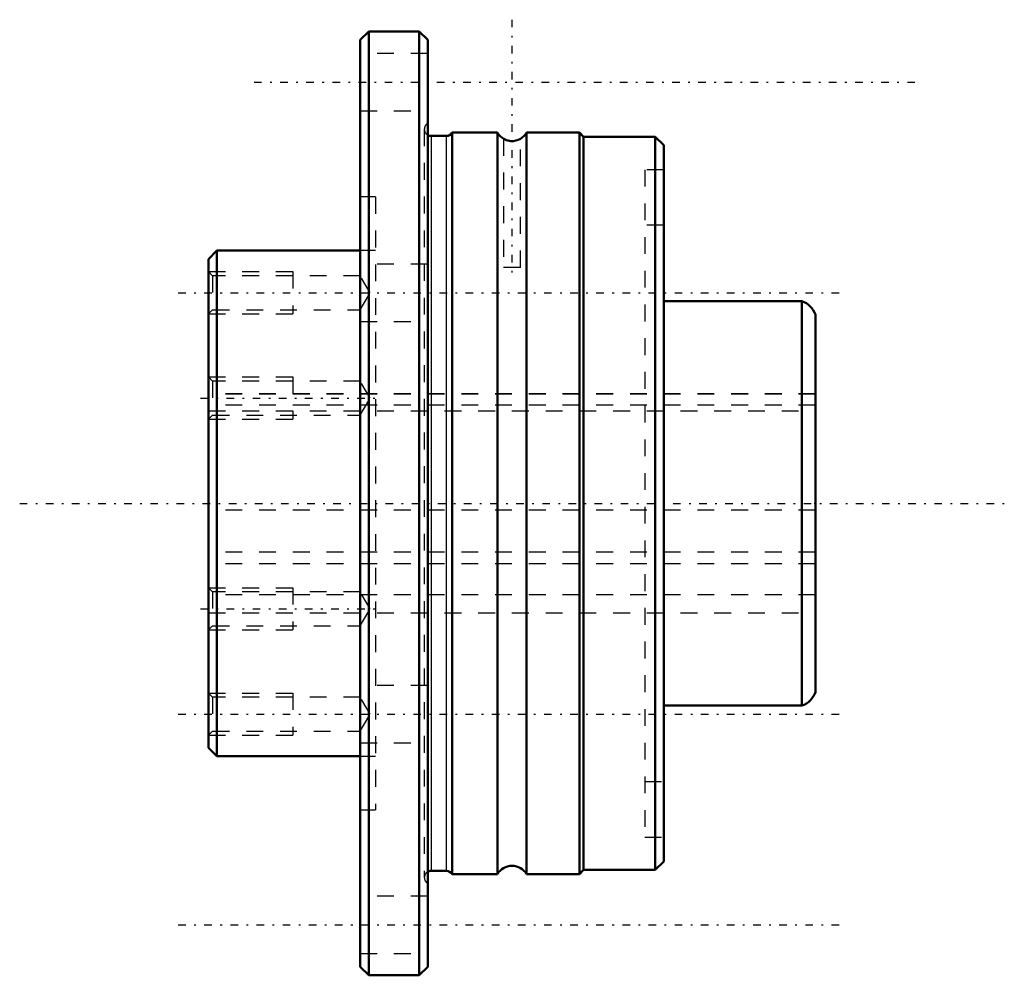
# Model space of a CAD drawing. Header units: millimetres. Extents: x -11.2 to 47.2, y -28 to 28.7.
import ezdxf

# ---------------------------------------------------------------- set-up
doc = ezdxf.new("R2010")
doc.units = ezdxf.units.MM
doc.linetypes.add('Center', pattern=[1.5, 0.45, -0.5, 0.05, -0.5])
doc.linetypes.add('Dashed', pattern=[2, 1, -1])
for name, color, linetype, lineweight in [('2d ConnectionPoints', 7, 'Continuous', 50), ('AM_0', 7, 'Continuous', 50), ('AM_4', 3, 'Continuous', 25), ('AM_5', 3, 'Continuous', 25), ('AM_7', 7, 'Center', 25), ('AM_9', 6, 'Dashed', 25)]:
    doc.layers.add(name, color=color, linetype=linetype, lineweight=lineweight)

# ---------------------------------------------------------------- blocks, each defined once
blk = doc.blocks.new('1_LTR_13A_LTRA_ACyl_1_0_in_LTR13A_36L_0_0__0')
at = {"layer": 'AM_0'}
for p, q in [((9.5, 28), (9, 27.5)), ((9, 27.5), (9, -27.5)), ((12.5, 28), (9.5, 28)), ((9.5, 28), (9.5, -28)), ((13, 27.5), (12.5, 28)), ((12.5, 28), (12.5, -28)), ((13, 27.5), (13, -27.5)), ((14.1, 21.8), (13.2, 21.8)), ((17.134, 22), (14.446, 22)), ((14.446, 22), (14.446, -22)), ((17.134, 22), (17.134, -22)), ((18.498, 21.633), (18.5, 21.634)), ((22, 22), (18.866, 22)), ((18.866, 22), (18.866, -22)), ((22.25, 21.75), (22, 22)), ((22, 22), (22, -22)), ((26.5, 21.75), (22.25, 21.75)), ((22.25, 21.75), (22.25, -21.75)), ((27, 21.25), (26.5, 21.75)), ((26.5, 21.75), (26.5, -21.75)), ((17.647, 21.561), (17.752, 21.527)), ((27, 21.25), (27, -21.25)), ((0.5, 15), (0, 14.5)), ((9, 15), (0.5, 15)), ((0.5, 15), (0.5, -15)), ((0, 14.5), (0, -14.5)), ((35.2, 12), (27, 12)), ((35.2, 12), (35.2, -12)), ((36, 11.2), (36, -11.2)), ((27, -12), (35.2, -12)), ((0, -14.5), (0.5, -15)), ((0.5, -15), (9, -15)), ((26.5, -21.75), (27, -21.25)), ((13.2, -21.8), (14.1, -21.8)), ((14.446, -22), (17.134, -22)), ((18.866, -22), (22, -22)), ((22, -22), (22.25, -21.75)), ((22.25, -21.75), (26.5, -21.75)), ((9, -27.5), (9.5, -28)), ((9.5, -28), (12.5, -28)), ((12.5, -28), (13, -27.5))]:
    blk.add_line(p, q, dxfattribs=at)
for points in [[(17.5, 21.634), (17.507, 21.63), (17.55, 21.606), (17.635, 21.566), (17.647, 21.561)], [(17.752, 21.527), (17.772, 21.522), (17.939, 21.496), (18.096, 21.499), (18.235, 21.524), (18.358, 21.564), (18.455, 21.608), (18.498, 21.633)]]:
    blk.add_lwpolyline(points, dxfattribs=at)
for centre, radius, start, end in [((13.2, 22.2), 0.4, 240, 270), ((14.1, 22.2), 0.4, 270, 330), ((18, 22.5), 1, 210, 240.44439), ((18, 22.5), 1, 299.71656, 330), ((34.772, 10.772), 1.3, 19.20563, 70.79437), ((34.772, -10.772), 1.3, 289.20563, 340.79437), ((18, -22.5), 1, 30, 150), ((13.2, -22.2), 0.4, 90, 120), ((14.1, -22.2), 0.4, 30, 90)]:
    blk.add_arc(centre, radius, start, end, dxfattribs=at)
at = {"layer": 'AM_4'}
for p, q in [((13.2, 21.8), (13.2, -21.8)), ((14.1, 21.8), (14.1, -21.8))]:
    blk.add_line(p, q, dxfattribs=at)
at = {"layer": 'AM_5', "linetype": 'Dashed'}
for p, q in [((0, 13.75), (5, 13.75)), ((5, 13.75), (5, 11.25)), ((0, 11.25), (5, 11.25)), ((0, 7.5), (5, 7.5)), ((5, 7.5), (5, 5)), ((0, 5), (5, 5)), ((0, -5), (5, -5)), ((5, -5), (5, -7.5)), ((0, -7.5), (5, -7.5)), ((0, -11.25), (5, -11.25)), ((5, -11.25), (5, -13.75)), ((0, -13.75), (5, -13.75))]:
    blk.add_line(p, q, dxfattribs=at)
at = {"layer": 'AM_7'}
for p, q in [((18, 28.7), (18, 13.3)), ((2.7, 25), (42.3, 25)), ((-1.8, 12.5), (37.8, 12.5)), ((-0.479, 6.25), (10.06, 6.25)), ((-11.2, 0), (47.2, 0)), ((-0.479, -6.25), (10.06, -6.25)), ((-1.8, -12.5), (37.8, -12.5)), ((-1.8, -25), (37.8, -25))]:
    blk.add_line(p, q, dxfattribs=at)
at = {"layer": 'AM_9'}
for p, q in [((13, 26.7), (9, 26.7)), ((9, 23.3), (13, 23.3)), ((12.8, 22.2), (12.8, -22.2)), ((17.5, 21.63), (17.5, 14)), ((18.5, 14), (18.5, 21.631)), ((17.668, 21.553), (17.647, 21.562)), ((27, 19.8), (25.875, 19.8)), ((25.875, 19.8), (25.875, -19.8)), ((9.9, 18.182), (9, 18.182)), ((9.9, 18.182), (9.9, -18.182)), ((27, 16.5), (25.875, 16.5)), ((9.9, 15), (9, 15)), ((13, 14.2), (9, 14.2)), ((0.244, 13.507), (0, 13.75)), ((9, 13.507), (0.244, 13.507)), ((0.244, 13.507), (0.244, 11.493)), ((9.581, 12.5), (9, 13.507)), ((18.5, 14), (17.5, 14)), ((9, 11.493), (9.581, 12.5)), ((0, 11.25), (0.244, 11.493)), ((0.244, 11.493), (9, 11.493)), ((9, 10.8), (13, 10.8)), ((0.244, 7.257), (0, 7.5)), ((9, 7.257), (0.244, 7.257)), ((0.244, 7.257), (0.244, 5.244)), ((9.581, 6.25), (9, 7.257)), ((36, 6.5), (0, 6.5)), ((9, 5.244), (9.581, 6.25)), ((0, 5), (0.244, 5.244)), ((0.244, 5.244), (9, 5.244)), ((0.244, -5.244), (0, -5)), ((9, -5.244), (0.244, -5.244)), ((0.244, -5.244), (0.244, -7.256)), ((9.581, -6.25), (9, -5.244)), ((9, -7.256), (9.581, -6.25)), ((0, -6.5), (36, -6.5)), ((0, -7.5), (0.244, -7.256)), ((0.244, -7.256), (9, -7.256)), ((13, -10.8), (9, -10.8)), ((0.244, -11.493), (0, -11.25)), ((9, -11.493), (0.244, -11.493)), ((0.244, -11.493), (0.244, -13.507)), ((9.581, -12.5), (9, -11.493)), ((9, -13.507), (9.581, -12.5)), ((0, -13.75), (0.244, -13.507)), ((0.244, -13.507), (9, -13.507)), ((9, -14.2), (13, -14.2)), ((9, -15), (9.9, -15)), ((25.875, -16.5), (27, -16.5)), ((9, -18.182), (9.9, -18.182)), ((25.875, -19.8), (27, -19.8)), ((13, -23.3), (9, -23.3)), ((9, -26.7), (13, -26.7))]:
    blk.add_line(p, q, dxfattribs=at)
blk.add_lwpolyline([(17.752, 21.527), (17.734, 21.532), (17.668, 21.553)], dxfattribs=at)
for centre in [(13.2, 22.2), (13.2, -22.2)]:
    blk.add_arc(centre, 0.4, 120, 240, dxfattribs=at)
blk = doc.blocks.new('2_LTR_13A_LTRA_ACyl_2_0_in_LTR13A_36L_0_0__0')
at = {"layer": 'AM_0'}
for p, q in [((9.5, 28), (9, 27.5)), ((9, 27.5), (9, -27.5)), ((12.5, 28), (9.5, 28)), ((9.5, 28), (9.5, -28)), ((13, 27.5), (12.5, 28)), ((12.5, 28), (12.5, -28)), ((13, 27.5), (13, -27.5)), ((14.1, 21.8), (13.2, 21.8)), ((17.134, 22), (14.446, 22)), ((14.446, 22), (14.446, -22)), ((17.134, 22), (17.134, -22)), ((22, 22), (18.866, 22)), ((18.866, 22), (18.866, -22)), ((22.25, 21.75), (22, 22)), ((22, 22), (22, -22)), ((26.5, 21.75), (22.25, 21.75)), ((22.25, 21.75), (22.25, -21.75)), ((27, 21.25), (26.5, 21.75)), ((26.5, 21.75), (26.5, -21.75)), ((17.647, 21.561), (17.752, 21.527)), ((27, 21.25), (27, -21.25)), ((0.5, 15), (0, 14.5)), ((9, 15), (0.5, 15)), ((0.5, 15), (0.5, -15)), ((0, 14.5), (0, -14.5)), ((35.2, 12), (27, 12)), ((35.2, 12), (35.2, -12)), ((36, 11.2), (36, -11.2)), ((27, -12), (35.2, -12)), ((0, -14.5), (0.5, -15)), ((0.5, -15), (9, -15)), ((26.5, -21.75), (27, -21.25)), ((13.2, -21.8), (14.1, -21.8)), ((14.446, -22), (17.134, -22)), ((18.866, -22), (22, -22)), ((22, -22), (22.25, -21.75)), ((22.25, -21.75), (26.5, -21.75)), ((9, -27.5), (9.5, -28)), ((9.5, -28), (12.5, -28)), ((12.5, -28), (13, -27.5))]:
    blk.add_line(p, q, dxfattribs=at)
for points in [[(17.5, 21.634), (17.507, 21.63), (17.55, 21.606), (17.635, 21.566), (17.647, 21.561)], [(17.752, 21.527), (17.772, 21.522), (17.939, 21.496), (18.096, 21.499), (18.235, 21.524), (18.358, 21.564), (18.455, 21.608), (18.499, 21.633), (18.5, 21.634)]]:
    blk.add_lwpolyline(points, dxfattribs=at)
for centre, radius, start, end in [((13.2, 22.2), 0.4, 240, 270), ((14.1, 22.2), 0.4, 270, 330), ((18, 22.5), 1, 210, 240.44439), ((18, 22.5), 1, 299.71656, 330), ((34.772, 10.772), 1.3, 19.20563, 70.79437), ((34.772, -10.772), 1.3, 289.20563, 340.79437), ((18, -22.5), 1, 30, 150), ((13.2, -22.2), 0.4, 90, 120), ((14.1, -22.2), 0.4, 30, 90)]:
    blk.add_arc(centre, radius, start, end, dxfattribs=at)
at = {"layer": 'AM_4'}
for p, q in [((13.2, 21.8), (13.2, -21.8)), ((14.1, 21.8), (14.1, -21.8))]:
    blk.add_line(p, q, dxfattribs=at)
at = {"layer": 'AM_5', "linetype": 'Dashed'}
for p, q in [((0, 13.75), (5, 13.75)), ((5, 13.75), (5, 11.25)), ((0, 11.25), (5, 11.25)), ((0, 7.5), (5, 7.5)), ((5, 7.5), (5, 5)), ((0, 5), (5, 5)), ((0, -5), (5, -5)), ((5, -5), (5, -7.5)), ((0, -7.5), (5, -7.5)), ((0, -11.25), (5, -11.25)), ((5, -11.25), (5, -13.75)), ((0, -13.75), (5, -13.75))]:
    blk.add_line(p, q, dxfattribs=at)
at = {"layer": 'AM_9'}
for p, q in [((13, 26.7), (9, 26.7)), ((9, 23.3), (13, 23.3)), ((12.8, 22.2), (12.8, -22.2)), ((17.5, 21.63), (17.5, 14)), ((18.5, 14), (18.5, 21.631)), ((17.668, 21.553), (17.647, 21.562)), ((27, 19.8), (25.875, 19.8)), ((25.875, 19.8), (25.875, -19.8)), ((9.9, 18.182), (9, 18.182)), ((9.9, 18.182), (9.9, -18.182)), ((27, 16.5), (25.875, 16.5)), ((9.9, 15), (9, 15)), ((13, 14.2), (9, 14.2)), ((0.244, 13.507), (0, 13.75)), ((9, 13.507), (0.244, 13.507)), ((0.244, 13.507), (0.244, 11.493)), ((9.581, 12.5), (9, 13.507)), ((18.5, 14), (17.5, 14)), ((9, 11.493), (9.581, 12.5)), ((0, 11.25), (0.244, 11.493)), ((0.244, 11.493), (9, 11.493)), ((9, 10.8), (13, 10.8)), ((0.244, 7.257), (0, 7.5)), ((9, 7.257), (0.244, 7.257)), ((0.244, 7.257), (0.244, 5.244)), ((9.581, 6.25), (9, 7.257)), ((36, 6.5), (0, 6.5)), ((9, 5.244), (9.581, 6.25)), ((0, 5), (0.244, 5.244)), ((0.244, 5.244), (9, 5.244)), ((0.244, -5.244), (0, -5)), ((9, -5.244), (0.244, -5.244)), ((0.244, -5.244), (0.244, -7.256)), ((9.581, -6.25), (9, -5.244)), ((9, -7.256), (9.581, -6.25)), ((0, -6.5), (36, -6.5)), ((0, -7.5), (0.244, -7.256)), ((0.244, -7.256), (9, -7.256)), ((13, -10.8), (9, -10.8)), ((0.244, -11.493), (0, -11.25)), ((9, -11.493), (0.244, -11.493)), ((0.244, -11.493), (0.244, -13.507)), ((9.581, -12.5), (9, -11.493)), ((9, -13.507), (9.581, -12.5)), ((0, -13.75), (0.244, -13.507)), ((0.244, -13.507), (9, -13.507)), ((9, -14.2), (13, -14.2)), ((9, -15), (9.9, -15)), ((25.875, -16.5), (27, -16.5)), ((9, -18.182), (9.9, -18.182)), ((25.875, -19.8), (27, -19.8)), ((13, -23.3), (9, -23.3)), ((9, -26.7), (13, -26.7))]:
    blk.add_line(p, q, dxfattribs=at)
blk.add_lwpolyline([(17.752, 21.527), (17.734, 21.532), (17.668, 21.553)], dxfattribs=at)
for centre in [(13.2, 22.2), (13.2, -22.2)]:
    blk.add_arc(centre, 0.4, 120, 240, dxfattribs=at)
blk = doc.blocks.new('3_LTR_13A36_LTRA_Shaft_0_in_LTR13A_36L_0_0__0')
at = {"layer": 'AM_9'}
for p, q in [((36, 6.5), (0, 6.5)), ((36, 6.487), (0, 6.487)), ((36, 5.82), (0, 5.82)), ((0, 5.498), (36, 5.498)), ((36, -0.403), (0, -0.403)), ((36, -2.895), (0, -2.895)), ((36, -3.583), (0, -3.583)), ((36, -3.593), (0, -3.593)), ((36, -5.417), (0, -5.417)), ((0, -6.5), (36, -6.5))]:
    blk.add_line(p, q, dxfattribs=at)

msp = doc.modelspace()

# ---------------------------------------------------------------- linework, layer by layer
at = {"layer": '2d ConnectionPoints'}
for p in [(0, 0), (0, 0), (36, 0)]:
    msp.add_point(p, dxfattribs=at)

# ---------------------------------------------------------------- block references
for name in ['1_LTR_13A_LTRA_ACyl_1_0_in_LTR13A_36L_0_0__0', '2_LTR_13A_LTRA_ACyl_2_0_in_LTR13A_36L_0_0__0', '3_LTR_13A36_LTRA_Shaft_0_in_LTR13A_36L_0_0__0']:
    msp.add_blockref(name, (0, 0))

doc.saveas('drawing.dxf')
